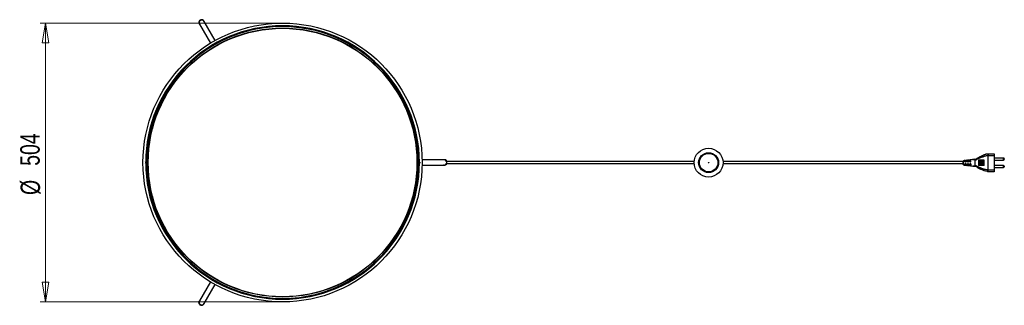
# Model space of a CAD drawing. Header units: millimetres. Extents: x 464 to 767, y 309 to 623.
# Tile 2 of 2: x 589 to 767, y 572 to 623. Entities that reach past the tile are written whole.
import ezdxf

# ---------------------------------------------------------------- set-up
doc = ezdxf.new("R2010")
doc.units = ezdxf.units.MM
doc.styles.add('SLDTEXTSTYLE0', font='TXT', dxfattribs={"width": 0.75})
doc.dimstyles.new('SLDDIMSTYLE0', dxfattribs={"dimtxt": 3.5, "dimasz": 3.556, "dimexe": 0, "dimexo": 0.0625, "dimgap": 0.875, "dimtad": 1, "dimdec": 0, "dimlfac": 10, "dimrnd": 1e-09, "dimzin": 12, "dimdsep": 46, "dimtxsty": 'SLDTEXTSTYLE0', "dimblk1": 'CLOSED', "dimblk2": 'CLOSED', "dimsah": 1, "dimcen": 0.09, "dimadec": 0, "dimazin": 3, "dimtfac": 1, "dimtdec": 0, "dimtofl": 0, "dimtmove": 0, "dimatfit": 3, "dimldrblk": 'CLOSED', "dimfxl": 0, "dimfrac": 2, "dimtolj": 1, "dimtzin": 12, "dimarcsym": 0})

# ---------------------------------------------------------------- blocks, each defined once
blk = doc.blocks.new('_Closed')
at = {"color": 0, "linetype": 'ByBlock', "lineweight": -2}
for p, q in [((-1, 0.166667), (0, 0)), ((-1, 0.166667), (-1, -0.166667)), ((0, 0), (-1, -0.166667)), ((0, 0), (-1, 0))]:
    blk.add_line(p, q, dxfattribs=at)
blk = doc.blocks.new('_D_1')
at = {"color": 7, "linetype": 'Continuous', "lineweight": 0}
for p, q in [((635.34, 622.74), (592.58, 622.74)), ((593.58, 622.74), (593.58, 572.36)), ((635.34, 572.36), (592.58, 572.36))]:
    blk.add_line(p, q, dxfattribs=at)
at = {"color": 7, "linetype": 'Continuous', "lineweight": 18, "xscale": 3.556, "yscale": 3.556}
for p, rotation in [((593.58, 622.74, 64.58), 90.0000000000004), ((593.58, 572.36, 64.58), 270.0000000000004)]:
    blk.add_blockref('_Closed', p, dxfattribs=dict(at, rotation=rotation))
at = {"color": 7, "linetype": 'Continuous', "lineweight": 18, "char_height": 3.5, "attachment_point": 1, "rotation": 90, "style": 'SLDTEXTSTYLE0'}
for s, insert in [('504', (589.01, 596.96)), ('%%c', (589.07, 591.69))]:
    blk.add_mtext(s, dxfattribs=dict(at, insert=insert))

msp = doc.modelspace()

# ---------------------------------------------------------------- linework, layer by layer
at = {"color": 7, "linetype": 'Continuous', "lineweight": 25}
for p, q in [((621.29, 622.62), (621.33, 622.55)), ((621.34, 622.56), (623.32, 619.12)), ((622.19, 623.05), (622.15, 623.12)), ((624.16, 619.61), (622.18, 623.04)), ((648.42, 618.88), (648.31, 618.7)), ((648.51, 619.04), (648.42, 618.88)), ((648.66, 618.5), (648.76, 618.68)), ((648.76, 618.68), (648.86, 618.84)), ((763.69, 599.09), (764.79, 599.09)), ((763.69, 598.83), (763.69, 599.05)), ((763.69, 599.05), (763.69, 599.05)), ((764.79, 599.05), (763.69, 599.05)), ((763.69, 598.83), (764.79, 598.83)), ((764.79, 599.09), (764.79, 599.05)), ((764.79, 599.05), (764.79, 598.83)), ((764.79, 598.83), (764.79, 598.73)), ((611.83, 597.75), (611.64, 597.75)), ((611.64, 597.35), (611.83, 597.35)), ((612.04, 597.75), (611.83, 597.75)), ((611.83, 597.35), (612.04, 597.35)), ((665.49, 598.04), (661.52, 598.04)), ((661.52, 597.07), (665.49, 597.07)), ((665.49, 597.05), (665.37, 597.07)), ((665.57, 598.05), (665.49, 598.05)), ((665.49, 597.05), (665.57, 597.05)), ((665.95, 597.24), (665.92, 597.24)), ((665.93, 597.27), (665.93, 597.27)), ((665.95, 597.87), (665.95, 597.87)), ((759.24, 597.88), (759.15, 597.87)), ((759.15, 597.12), (759.24, 597.11)), ((759.17, 597.86), (759.17, 597.87)), ((759.24, 597.86), (759.17, 597.85)), ((759.17, 597.85), (759.17, 597.85)), ((759.17, 597.15), (759.24, 597.14)), ((759.17, 597.15), (759.17, 597.15)), ((759.17, 597.12), (759.17, 597.13)), ((759.24, 597.86), (759.24, 597.82)), ((759.24, 597.82), (759.38, 597.85)), ((759.38, 597.74), (759.24, 597.71)), ((759.24, 597.71), (759.24, 597.7)), ((759.24, 597.7), (759.38, 597.7)), ((759.38, 597.3), (759.24, 597.3)), ((759.24, 597.28), (759.24, 597.3)), ((759.38, 597.25), (759.24, 597.28)), ((759.24, 597.17), (759.38, 597.14)), ((759.24, 597.14), (759.24, 597.17)), ((759.54, 597.92), (759.38, 597.9)), ((759.54, 597.9), (759.38, 597.88)), ((759.38, 597.85), (759.38, 597.88)), ((759.38, 597.7), (759.38, 597.74)), ((759.38, 597.3), (759.38, 597.25)), ((759.38, 597.14), (759.38, 597.12)), ((759.38, 597.12), (759.54, 597.1)), ((759.38, 597.11), (759.38, 597.1)), ((759.38, 597.1), (759.54, 597.08)), ((759.54, 597.88), (759.68, 597.91)), ((759.54, 597.9), (759.54, 597.88)), ((759.68, 597.81), (759.54, 597.78)), ((759.54, 597.78), (759.54, 597.7)), ((759.54, 597.7), (759.68, 597.7)), ((759.68, 597.3), (759.54, 597.3)), ((759.54, 597.21), (759.54, 597.3)), ((759.68, 597.18), (759.54, 597.21)), ((759.54, 597.11), (759.62, 597.09)), ((759.54, 597.1), (759.54, 597.11)), ((759.62, 597.09), (760.56, 596.95)), ((759.62, 597.09), (759.68, 597.08)), ((759.84, 597.95), (759.67, 597.93)), ((759.67, 597.06), (759.84, 597.04)), ((760.88, 598.08), (759.68, 597.92)), ((759.68, 597.91), (759.68, 597.92)), ((759.68, 597.92), (759.68, 597.92)), ((759.68, 597.7), (759.68, 597.81)), ((759.68, 597.3), (759.68, 597.18)), ((759.68, 597.08), (759.68, 597.07)), ((759.84, 597.94), (759.98, 597.96)), ((759.84, 597.94), (759.84, 597.94)), ((759.98, 597.87), (759.84, 597.84)), ((759.84, 597.84), (759.84, 597.7)), ((759.84, 597.7), (759.98, 597.7)), ((759.98, 597.3), (759.84, 597.3)), ((759.84, 597.14), (759.84, 597.3)), ((759.98, 597.11), (759.84, 597.14)), ((759.84, 597.05), (759.84, 597.05)), ((759.84, 597.05), (759.98, 597.03)), ((760.14, 597.99), (759.98, 597.97)), ((759.98, 597.96), (759.98, 597.96)), ((759.98, 597.7), (759.98, 597.87)), ((760.27, 598), (760.14, 597.99)), ((760.14, 597.98), (760.21, 597.99)), ((760.28, 597.94), (760.14, 597.91)), ((760.14, 597.7), (760.28, 597.7)), ((760.28, 597.3), (760.14, 597.3)), ((760.28, 597.03), (760.14, 597.07)), ((760.48, 598.03), (760.27, 598)), ((760.58, 598.01), (760.44, 597.98)), ((760.44, 597.7), (760.58, 597.7)), ((760.58, 597.3), (760.44, 597.3)), ((761.33, 598.13), (761.28, 598.13)), ((761.34, 598.06), (761.34, 598)), ((762.01, 598), (761.96, 598)), ((761.96, 598), (761.96, 597)), ((762.01, 598), (762.01, 597)), ((762.14, 598), (762.01, 598)), ((762.14, 598), (762.14, 597)), ((762.16, 598), (762.14, 598)), ((762.16, 598), (762.16, 597)), ((762.29, 598), (762.16, 598)), ((762.29, 598), (762.29, 597)), ((762.31, 598), (762.29, 598)), ((762.31, 598), (762.31, 597)), ((762.44, 598), (762.31, 598)), ((762.44, 598), (762.44, 597)), ((762.46, 598), (762.44, 598)), ((762.46, 598), (762.46, 597)), ((762.59, 598), (762.46, 598)), ((762.59, 598), (762.59, 597)), ((762.61, 598), (762.59, 598)), ((762.61, 598), (762.61, 597)), ((762.74, 598), (762.61, 598)), ((762.74, 598), (762.74, 597)), ((762.76, 598), (762.74, 598)), ((762.76, 598), (762.76, 597)), ((762.88, 598), (762.76, 598)), ((762.88, 598), (762.88, 597)), ((762.91, 598), (762.88, 598)), ((762.91, 598), (762.91, 597)), ((762.94, 598), (762.91, 598)), ((764.29, 598.73), (763.69, 598.79)), ((763.69, 596.25), (763.69, 598.79)), ((764.79, 598.73), (764.29, 598.73)), ((764.79, 598.73), (764.79, 596.25)), ((766.44, 598.36), (764.79, 598.36)), ((764.79, 597.98), (766.44, 597.98)), ((766.59, 598.21), (766.59, 598.13)), ((759.98, 597.02), (760.15, 597)), ((760.14, 597.01), (760.2, 597)), ((760.15, 597), (760.25, 596.99)), ((760.25, 596.99), (760.47, 596.96)), ((760.56, 596.95), (760.44, 596.99)), ((760.51, 596.96), (760.54, 596.96)), ((760.58, 596.95), (760.56, 596.95)), ((760.58, 596.95), (760.93, 596.9)), ((761.29, 596.87), (761.31, 596.87)), ((761.34, 596.94), (761.34, 596.99)), ((762.01, 597), (761.96, 597)), ((762.14, 597), (762.01, 597)), ((762.16, 597), (762.14, 597)), ((762.29, 597), (762.16, 597)), ((762.31, 597), (762.29, 597)), ((762.44, 597), (762.31, 597)), ((762.46, 597), (762.44, 597)), ((762.59, 597), (762.46, 597)), ((762.61, 597), (762.59, 597)), ((762.74, 597), (762.61, 597)), ((762.76, 597), (762.74, 597)), ((762.88, 597), (762.76, 597)), ((762.91, 597), (762.88, 597)), ((762.94, 597), (762.91, 597)), ((763.69, 596.25), (763.69, 596.25)), ((763.69, 596.25), (764.79, 596.25)), ((763.69, 596.15), (763.69, 596.15)), ((763.69, 595.93), (763.69, 596.15)), ((764.79, 596.15), (763.69, 596.15)), ((763.69, 595.93), (763.69, 595.93)), ((763.69, 595.93), (764.79, 595.93)), ((764.79, 595.89), (763.69, 595.89)), ((763.69, 595.89), (763.69, 595.89)), ((766.44, 597.02), (764.79, 597.02)), ((764.79, 596.64), (766.44, 596.64)), ((764.79, 596.25), (764.79, 596.15)), ((764.79, 596.15), (764.79, 595.93)), ((764.79, 595.93), (764.79, 595.89)), ((766.59, 596.87), (766.59, 596.79)), ((623.32, 575.99), (621.34, 572.55)), ((648.31, 576.41), (648.42, 576.23)), ((648.42, 576.23), (648.51, 576.06)), ((648.76, 576.43), (648.66, 576.61)), ((648.86, 576.26), (648.76, 576.43)), ((622.18, 572.06), (624.16, 575.5)), ((621.33, 572.56), (621.29, 572.49)), ((622.15, 571.99), (622.19, 572.06))]:
    msp.add_line(p, q, dxfattribs=at)
at = {"color": 8, "linetype": 'Continuous', "lineweight": 25}
for p, q in [((660.89, 597.55), (661.04, 597.55)), ((661.04, 597.55), (661.22, 597.55)), ((766.44, 597.98), (766.44, 598.36)), ((766.44, 596.64), (766.44, 597.02))]:
    msp.add_line(p, q, dxfattribs=at)
at = {"color": 7, "linetype": 'Continuous', "lineweight": 25, "flags": 128}
for points in [[(665.97, 597.74), (665.97, 597.74), (665.97, 597.74)], [(665.97, 597.37), (665.97, 597.37), (665.97, 597.37)]]:
    msp.add_lwpolyline(points, dxfattribs=at)
at = {"color": 8, "linetype": 'Continuous', "lineweight": 25, "flags": 128}
for points in [[(759.17, 597.87), (759.17, 597.87), (759.17, 597.87), (759.17, 597.85), (759.17, 597.85), (759.17, 597.85)], [(621.22, 572.24), (621.24, 572.38), (621.29, 572.49)]]:
    msp.add_lwpolyline(points, dxfattribs=at)
at = {"color": 7, "linetype": 'Continuous', "lineweight": 25}
for centre, radius in [((636.34, 597.55), 25.19), ((636.34, 597.55), 24.3), ((636.34, 597.55), 24.25), ((713.23, 597.53), 2.6), ((713.23, 597.53), 1.8), ((713.23, 597.53), 1.77), ((713.23, 597.53), 1.75), ((713.23, 597.53), 1.67), ((713.23, 597.53), 0.0502)]:
    msp.add_circle(centre, radius, dxfattribs=at)
for centre, radius, start, end in [((636.34, 597.55), 24.7, 90, 0), ((636.34, 597.55), 24.55, 60.4668, 179.5332), ((621.74, 622.79), 0.484, 172.9136, 224.293), ((621.76, 622.8), 0.499, 16.6783, 173.612), ((621.76, 622.8), 0.48, 119.4506, 209.487), ((621.77, 622.8), 0.48, 30.513, 120.5494), ((636.34, 597.55), 24.7, 0, 90), ((648.76, 619.08), 0.213, 196.6348, 283.3652), ((636.34, 597.55), 24.55, 0, 59.5332), ((611.48, 597.55), 0.213, 316.6348, 43.3652), ((636.34, 597.55), 24.55, 180.4668, 299.5332), ((636.34, 597.55), 24.55, 300.4668, 0), ((665.49, 597.55), 0.499, 270.5344, 103.2795), ((665.49, 597.56), 0.48, 359.4506, 89.487), ((665.49, 597.55), 0.48, 270.513, 0.5494), ((665.57, 597.57), 0.487, 37.9514, 89.8966), ((665.57, 597.54), 0.487, 270.1034, 322.0486), ((665.93, 597.85), 0.02, 270.951, 38.5558), ((665.93, 597.25), 0.02, 321.4442, 89.049), ((665.94, 597.85), 0.02, 269.9714, 39.8351), ((665.94, 597.25), 0.02, 320.1869, 90.0211), ((665.49, 597.55), 0.509, 338.366, 21.634), ((759.17, 597.85), 0.02, 115.2309, 181.7823), ((759.17, 597.14), 0.02, 177.0812, 261.2675), ((766.44, 598.21), 0.15, 0, 90), ((766.44, 598.13), 0.15, 270, 0), ((766.44, 596.87), 0.15, 0, 90), ((766.44, 596.79), 0.15, 270, 0), ((648.76, 576.03), 0.213, 76.6348, 163.3652), ((621.74, 572.31), 0.483, 135.692, 180.5323), ((621.76, 572.31), 0.5, 180.2661, 343.0697), ((621.76, 572.31), 0.48, 150.513, 240.5494), ((621.77, 572.31), 0.48, 239.4506, 329.487)]:
    msp.add_arc(centre, radius, start, end, dxfattribs=at)
at = {"color": 8, "linetype": 'Continuous', "lineweight": 25}
for centre, radius, start, end in [((621.71, 622.86), 0.484, 172.944, 209.9649), ((621.72, 622.86), 0.501, 30.8967, 173.2748), ((665.9, 597.25), 0.0201, 321.6313, 68.5577), ((621.72, 572.25), 0.501, 180.4134, 329.0596)]:
    msp.add_arc(centre, radius, start, end, dxfattribs=at)
at = {"color": 7, "linetype": 'Continuous', "lineweight": 25}
for centre, major_axis, start_param, end_param in [((648.59, 618.78), (0.173, -0.1), 3.141593, 6.283185), ((611.83, 597.55), (0, 0.2), 3.141593, 6.283185), ((648.59, 576.33), (0.173, 0.1), 0, 3.141593)]:
    msp.add_ellipse(centre, major_axis=major_axis, ratio=0.618034, start_param=start_param, end_param=end_param, dxfattribs=at)
for points, knots in [([(761.34, 598.13), (761.34, 598.13), (761.39, 598.13), (761.53, 598.17), (761.71, 598.33), (761.95, 598.49), (762.23, 598.61), (762.54, 598.74), (762.82, 598.9), (763.1, 599.03), (763.32, 599.1), (763.52, 599.12), (763.64, 599.1), (763.69, 599.09), (763.69, 599.09)], [0, 0, 0, 0, 0.0000023, 0.0558543, 0.1608958, 0.2760831, 0.3921911, 0.5083635, 0.6687897, 0.7662288, 0.863214, 0.9316339, 0.9999977, 1, 1, 1, 1]), ([(763.69, 599.05), (763.69, 599.05), (763.64, 599.06), (763.52, 599.07), (763.32, 599.05), (763.11, 598.99), (762.83, 598.86), (762.55, 598.7), (762.25, 598.57), (761.98, 598.44), (761.73, 598.29), (761.54, 598.12), (761.4, 598.07), (761.34, 598.06), (761.34, 598.06)], [0, 0, 0, 0, 0.000002, 0.067791, 0.135527, 0.22962, 0.32412, 0.48504, 0.599303, 0.713513, 0.826838, 0.938254, 0.999998, 1, 1, 1, 1]), ([(763.69, 599.05), (763.69, 599.05), (763.69, 599.07), (763.69, 599.09), (763.69, 599.09), (763.69, 599.09)], [0, 0, 0, 0, 0.141088, 0.570541, 1, 1, 1, 1]), ([(764.29, 598.73), (764.19, 598.74), (764.06, 598.76), (763.9, 598.78), (763.83, 598.79), (763.78, 598.8), (763.75, 598.81), (763.73, 598.81), (763.72, 598.82), (763.7, 598.82), (763.7, 598.83), (763.7, 598.83), (763.69, 598.83), (763.69, 598.83)], [0, 0, 0, 0, 0.489969, 0.65546, 0.76668, 0.841604, 0.892276, 0.926759, 0.950452, 0.973569, 0.983607, 0.99375, 1, 1, 1, 1]), ([(665.92, 597.24), (665.92, 597.24), (665.91, 597.24), (665.92, 597.26), (665.93, 597.28), (665.95, 597.32), (665.96, 597.35), (665.97, 597.37)], [0, 0, 0, 0, 0.102138, 0.271391, 0.518839, 0.758272, 1, 1, 1, 1]), ([(665.95, 597.24), (665.95, 597.24), (665.95, 597.24), (665.95, 597.24), (665.95, 597.24)], [0, 0, 0, 0, 0.533414, 1, 1, 1, 1]), ([(710.64, 597.75), (709.55, 597.75), (706.89, 597.75), (702.69, 597.75), (698.03, 597.75), (693.38, 597.75), (689, 597.75), (684.89, 597.75), (681.05, 597.75), (677.54, 597.75), (674.34, 597.75), (671.92, 597.75), (669.97, 597.75), (668.87, 597.75), (668.13, 597.75), (667.78, 597.75), (667.43, 597.75), (667.11, 597.75), (666.78, 597.75), (666.45, 597.75), (666.16, 597.75), (666.01, 597.75), (665.97, 597.75)], [0, 0, 0, 0, 0.073723, 0.177911, 0.282057, 0.38607, 0.489794, 0.575987, 0.661842, 0.747473, 0.811804, 0.876664, 0.909457, 0.942587, 0.95073, 0.958709, 0.966475, 0.974139, 0.980581, 0.988374, 0.99712, 1, 1, 1, 1]), ([(665.97, 597.35), (666.05, 597.35), (666.21, 597.35), (666.46, 597.35), (666.9, 597.35), (667.57, 597.35), (668.47, 597.35), (669.37, 597.35), (670.26, 597.35), (671.43, 597.35), (672.88, 597.35), (675.05, 597.35), (677.66, 597.35), (680.9, 597.35), (684.34, 597.35), (688, 597.35), (692.08, 597.35), (696.58, 597.35), (701.51, 597.35), (706.2, 597.35), (709.24, 597.35), (710.65, 597.35)], [0, 0, 0, 0, 0.005777, 0.011649, 0.016821, 0.036503, 0.056652, 0.076829, 0.096798, 0.116683, 0.155408, 0.193854, 0.262164, 0.330374, 0.411778, 0.493447, 0.575359, 0.685395, 0.795574, 0.905869, 1, 1, 1, 1]), ([(759.15, 597.75), (758.91, 597.75), (758.33, 597.75), (757.44, 597.75), (756.52, 597.75), (755.69, 597.75), (754.96, 597.75), (754.32, 597.75), (753.35, 597.75), (752.01, 597.75), (748.72, 597.75), (744.1, 597.75), (738.17, 597.75), (732.1, 597.75), (725.65, 597.75), (720.1, 597.75), (716.82, 597.75), (715.81, 597.75)], [0, 0, 0, 0, 0.016447, 0.040131, 0.061527, 0.08065, 0.097515, 0.112132, 0.124791, 0.164378, 0.205126, 0.352481, 0.484035, 0.615697, 0.772708, 0.930037, 1, 1, 1, 1]), ([(715.81, 597.35), (716.49, 597.35), (719.32, 597.35), (724.31, 597.35), (730.77, 597.35), (736.95, 597.35), (742.88, 597.35), (747.1, 597.35), (749.86, 597.35), (750.89, 597.35), (751.63, 597.35), (752.13, 597.35), (752.68, 597.35), (753.33, 597.35), (754.09, 597.35), (754.95, 597.35), (755.92, 597.35), (756.99, 597.35), (758.08, 597.35), (758.81, 597.35), (759.15, 597.35)], [0, 0, 0, 0, 0.0470473, 0.1962814, 0.3452147, 0.4938693, 0.6245411, 0.75521, 0.7863557, 0.8155965, 0.8265651, 0.8374145, 0.8500148, 0.8648799, 0.8823896, 0.902273, 0.9245424, 0.9492138, 0.9763082, 1, 1, 1, 1]), ([(759.17, 597.85), (759.17, 597.85), (759.16, 597.85), (759.16, 597.84), (759.15, 597.84), (759.15, 597.83), (759.15, 597.83), (759.15, 597.83)], [0, 0, 0, 0, 0.240193, 0.480386, 0.720582, 0.910779, 1, 1, 1, 1]), ([(759.15, 597.17), (759.15, 597.2), (759.15, 597.24), (759.15, 597.36), (759.15, 597.45), (759.15, 597.54), (759.15, 597.63), (759.15, 597.73), (759.15, 597.8), (759.15, 597.82), (759.15, 597.83)], [0, 0, 0, 0, 0.170909, 0.317183, 0.463529, 0.499899, 0.645729, 0.791595, 0.937908, 1, 1, 1, 1]), ([(759.15, 597.17), (759.15, 597.17), (759.15, 597.17), (759.15, 597.17), (759.16, 597.16), (759.16, 597.16), (759.17, 597.16), (759.17, 597.15)], [0, 0, 0, 0, 0.08921, 0.274075, 0.516052, 0.758026, 1, 1, 1, 1]), ([(759.17, 597.85), (759.17, 597.85), (759.17, 597.84), (759.17, 597.81), (759.17, 597.74), (759.17, 597.63), (759.17, 597.54), (759.17, 597.44), (759.17, 597.35), (759.17, 597.24), (759.17, 597.18), (759.17, 597.16), (759.17, 597.15), (759.17, 597.15)], [0, 0, 0, 0, 0.000007, 0.06217, 0.208401, 0.354158, 0.499886, 0.536244, 0.682504, 0.828618, 0.973187, 0.999993, 1, 1, 1, 1]), ([(759.24, 597.88), (759.24, 597.88), (759.24, 597.89), (759.24, 597.87), (759.24, 597.86)], [0, 0, 0, 0, 0.017773, 1, 1, 1, 1]), ([(759.24, 597.11), (759.24, 597.12), (759.24, 597.12), (759.24, 597.14), (759.24, 597.14)], [0, 0, 0, 0, 0.8073056, 1, 1, 1, 1]), ([(759.98, 597.3), (759.98, 597.24), (759.98, 597.17), (759.98, 597.11), (759.98, 597.11)], [0, 0, 0, 0, 0.856164, 1, 1, 1, 1]), ([(760.14, 597.91), (760.14, 597.86), (760.14, 597.79), (760.14, 597.72), (760.14, 597.7)], [0, 0, 0, 0, 0.767407, 1, 1, 1, 1]), ([(760.14, 597.07), (760.14, 597.12), (760.14, 597.19), (760.14, 597.27), (760.14, 597.3)], [0, 0, 0, 0, 0.7056693, 1, 1, 1, 1]), ([(760.28, 597.7), (760.28, 597.77), (760.28, 597.86), (760.28, 597.93), (760.28, 597.94)], [0, 0, 0, 0, 0.84219, 1, 1, 1, 1]), ([(760.28, 597.3), (760.28, 597.22), (760.28, 597.13), (760.28, 597.05), (760.28, 597.03)], [0, 0, 0, 0, 0.772686, 1, 1, 1, 1]), ([(760.44, 597.98), (760.44, 597.91), (760.44, 597.82), (760.44, 597.72), (760.44, 597.7)], [0, 0, 0, 0, 0.77755, 1, 1, 1, 1]), ([(760.44, 596.99), (760.44, 597.06), (760.44, 597.15), (760.44, 597.26), (760.44, 597.3)], [0, 0, 0, 0, 0.7082588, 1, 1, 1, 1]), ([(760.58, 597.7), (760.58, 597.78), (760.58, 597.9), (760.58, 597.99), (760.58, 598.01)], [0, 0, 0, 0, 0.758795, 1, 1, 1, 1]), ([(760.58, 597.3), (760.58, 597.21), (760.58, 597.08), (760.58, 596.98), (760.58, 596.95)], [0, 0, 0, 0, 0.701393, 1, 1, 1, 1]), ([(760.88, 598.08), (760.98, 598.1), (761.09, 598.11), (761.22, 598.12), (761.26, 598.13), (761.27, 598.13), (761.28, 598.13)], [0, 0, 0, 0, 0.741721, 0.884165, 0.980397, 1, 1, 1, 1]), ([(761.34, 598.06), (761.34, 598.06), (761.34, 598.06), (761.34, 598.06), (761.33, 598.07), (761.3, 598.08), (761.14, 598.09), (761, 598.09), (760.88, 598.08)], [0, 0, 0, 0, 0.005161, 0.011801, 0.024281, 0.06984, 0.250576, 1, 1, 1, 1]), ([(761.34, 598), (761.41, 598.01), (761.54, 598.04), (761.7, 598.16), (761.87, 598.26), (762.18, 598.39), (762.52, 598.5), (762.88, 598.66), (763.14, 598.76), (763.41, 598.82), (763.6, 598.8), (763.69, 598.79)], [0, 0, 0, 0, 0.0776767, 0.1557621, 0.2337964, 0.3111208, 0.5565248, 0.6672952, 0.7770645, 0.8861395, 1, 1, 1, 1]), ([(761.34, 596.99), (761.34, 597.05), (761.34, 597.21), (761.34, 597.5), (761.34, 597.79), (761.34, 597.95), (761.34, 598)], [0, 0, 0, 0, 0.169412, 0.4999643, 0.8305484, 1, 1, 1, 1]), ([(762.94, 597), (762.94, 597.05), (762.93, 597.3), (762.93, 597.63), (762.94, 597.92), (762.94, 598)], [0, 0, 0, 0, 0.151068, 0.755506, 1, 1, 1, 1]), ([(760.93, 596.9), (761.03, 596.9), (761.14, 596.9), (761.26, 596.91), (761.29, 596.92), (761.31, 596.92), (761.32, 596.92), (761.33, 596.93), (761.34, 596.93), (761.34, 596.93), (761.34, 596.94), (761.34, 596.94), (761.34, 596.94)], [0, 0, 0, 0, 0.689726, 0.789292, 0.856736, 0.90267, 0.934214, 0.963859, 0.978897, 0.989796, 0.997442, 1, 1, 1, 1]), ([(761.29, 596.86), (761.26, 596.86), (761.15, 596.87), (761.03, 596.89), (760.93, 596.9)], [0, 0, 0, 0, 0.19506, 1, 1, 1, 1]), ([(763.69, 596.15), (763.62, 596.16), (763.37, 596.19), (762.97, 596.31), (762.48, 596.47), (762.01, 596.66), (761.67, 596.86), (761.46, 596.97), (761.38, 596.99), (761.35, 596.99), (761.35, 596.99), (761.34, 596.99)], [0, 0, 0, 0, 0.095396, 0.297245, 0.499457, 0.702537, 0.905919, 0.967203, 0.991037, 0.998994, 1, 1, 1, 1]), ([(761.34, 596.99), (761.35, 596.99), (761.35, 596.99), (761.38, 596.99), (761.46, 596.98), (761.68, 596.89), (762.03, 596.71), (762.5, 596.54), (762.98, 596.4), (763.38, 596.29), (763.62, 596.26), (763.69, 596.25), (763.69, 596.25)], [0, 0, 0, 0, 0.001007, 0.00908, 0.033435, 0.096994, 0.300982, 0.504562, 0.706916, 0.908873, 0.999998, 1, 1, 1, 1]), ([(761.34, 596.94), (761.34, 596.94), (761.38, 596.93), (761.47, 596.91), (761.69, 596.75), (762.03, 596.52), (762.51, 596.31), (762.98, 596.11), (763.38, 595.98), (763.62, 595.94), (763.69, 595.93), (763.69, 595.93)], [0, 0, 0, 0, 0.000002, 0.036467, 0.113516, 0.31418, 0.51505, 0.714899, 0.914008, 0.999999, 1, 1, 1, 1]), ([(763.69, 595.89), (763.69, 595.89), (763.62, 595.9), (763.38, 595.94), (762.97, 596.07), (762.5, 596.27), (762.09, 596.42), (761.79, 596.61), (761.61, 596.75), (761.46, 596.84), (761.37, 596.86), (761.34, 596.86), (761.34, 596.86)], [0, 0, 0, 0, 0.000001, 0.087788, 0.288243, 0.491128, 0.692456, 0.795305, 0.898456, 0.967278, 0.999998, 1, 1, 1, 1]), ([(763.69, 596.25), (763.69, 596.25), (763.69, 596.22), (763.69, 596.19), (763.69, 596.16), (763.69, 596.15)], [0, 0, 0, 0, 0.136987, 0.568486, 1, 1, 1, 1]), ([(763.69, 595.93), (763.69, 595.93), (763.69, 595.92), (763.69, 595.9), (763.69, 595.89), (763.69, 595.89)], [0, 0, 0, 0, 0.081875, 0.513405, 1, 1, 1, 1])]:
    msp.add_open_spline(points, degree=3, knots=knots, dxfattribs=at)
at = {"color": 8, "linetype": 'Continuous', "lineweight": 25}
msp.add_open_spline([(759.17, 597.15), (759.17, 597.15), (759.17, 597.14), (759.17, 597.13), (759.17, 597.12)], degree=3, knots=[0, 0, 0, 0, 0.000055, 1, 1, 1, 1], dxfattribs=at)

# ---------------------------------------------------------------- dimensions: what is measured, and where the dimension line sits
at = {"color": 7, "linetype": 'Continuous', "lineweight": 18}
dim = msp.add_linear_dim(base=(593.58, 572.36), p1=(636.34, 622.74), p2=(636.34, 572.36), angle=90, text='%%c<>', dimstyle='SLDDIMSTYLE0', dxfattribs=at)
dim.commit()
dim.dimension.update_dxf_attribs({"geometry": '_D_1', "text_midpoint": (593.58, 598.2), "dimtype": 160})

doc.saveas('drawing.dxf')
